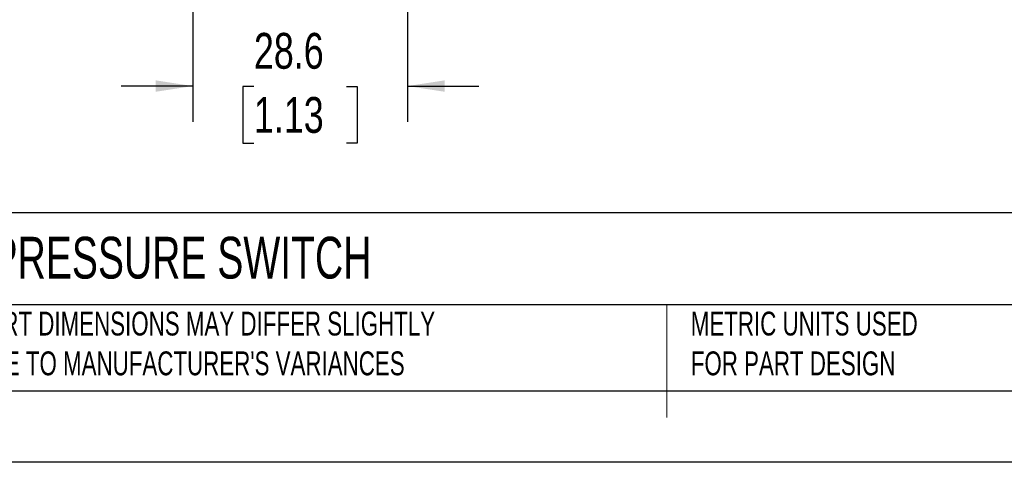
# Model space of a CAD drawing. Header units: millimetres. Extents: x 0 to 419, y 0 to 324.
# Tile 2 of 24: x 72 to 203, y 0 to 59. Entities that reach past the tile are written whole.
import ezdxf

# ---------------------------------------------------------------- set-up
doc = ezdxf.new("R2010")
doc.units = ezdxf.units.MM
doc.header["$LTSCALE"] = 1.5
doc.linetypes.add('CENTERX2', pattern=[20.32, 12.7, -2.54, 2.54, -2.54])
doc.layers.add('DIMENSIONS', color=140, linetype='Continuous', lineweight=25)
doc.layers.add('TEXT', color=140, linetype='Continuous', lineweight=25)
doc.styles.add('SLDTEXTSTYLE0', font='TXT', dxfattribs={"width": 0.7})
doc.styles.add('SLDTEXTSTYLE2', font='TXT', dxfattribs={"width": 0.75})
doc.dimstyles.new('SLDDIMSTYLE1', dxfattribs={"dimtxt": 4.7625, "dimasz": 4.953, "dimexe": 0, "dimexo": 0.0625, "dimgap": 1.190625, "dimtad": 0, "dimtih": 1, "dimtoh": 1, "dimdec": 1, "dimrnd": 1e-09, "dimzin": 12, "dimdsep": 46, "dimtxsty": 'SLDTEXTSTYLE2', "dimsah": 1, "dimcen": 0.09, "dimadec": 0, "dimazin": 3, "dimtfac": 1, "dimtdec": 1, "dimtmove": 0, "dimatfit": 0, "dimfxl": 0, "dimfrac": 2, "dimtolj": 1, "dimtzin": 12, "dimarcsym": 0})

# ---------------------------------------------------------------- blocks, each defined once
blk = doc.blocks.new('_D_1')
at = {"layer": 'DIMENSIONS'}
for p, q in [((95.11, 78.85), (95.11, 45.31)), ((123.69, 78.85), (123.69, 45.31)), ((95.11, 50.07), (85.59, 50.07)), ((103.24, 50.03), (101.79, 50.03)), ((101.79, 50.03), (101.79, 42.47)), ((115.56, 50.03), (117.01, 50.03)), ((117.01, 50.03), (117.01, 42.47)), ((123.69, 50.07), (133.21, 50.07)), ((101.79, 42.47), (103.24, 42.47)), ((117.01, 42.47), (115.56, 42.47))]:
    blk.add_line(p, q, dxfattribs=at)
for points in [[(95.11, 50.07), (90.16, 50.83), (90.16, 49.31)], [(123.69, 50.07), (128.64, 49.31), (128.64, 50.83)]]:
    blk.add_solid(points, dxfattribs=at)
at = {"layer": 'DIMENSIONS', "char_height": 4.763, "attachment_point": 1, "style": 'SLDTEXTSTYLE2'}
for s, insert in [('28.6', (103.24, 57.14)), ('1.13', (103.24, 48.61))]:
    blk.add_mtext(s, dxfattribs=dict(at, insert=insert))

msp = doc.modelspace()

# ---------------------------------------------------------------- linework, layer by layer
at = {"color": 140, "linetype": 'Continuous', "lineweight": 18}
for p, q in [((158.23, 20.95), (158.23, 9.52)), ((158.23, 17.39), (158.23, 5.96))]:
    msp.add_line(p, q, dxfattribs=at)
at = {"color": 7, "linetype": 'Continuous'}
msp.add_line((419.1, 0), (0, 0), dxfattribs=at)
at = {"layer": 'TEXT'}
for p, q in [((409.57, 33.19), (9.52, 33.19)), ((409.57, 20.95), (9.52, 20.95)), ((9.52, 9.52), (409.57, 9.52))]:
    msp.add_line(p, q, dxfattribs=at)

# ---------------------------------------------------------------- texts
at = {"layer": 'TEXT', "linetype": 'CENTERX2', "lineweight": 18, "attachment_point": 1, "style": 'SLDTEXTSTYLE0'}
for s, insert, char_height in [('AchieVe MECHANICAL PRESSURE SWITCH', (11.95, 30.01), 5.5562), ("PART DIMENSIONS MAY DIFFER SLIGHTLY ^JDUE TO MANUFACTURER'S VARIANCES", (65.78, 20.05), 3.175), ('METRIC UNITS USED ^JFOR PART DESIGN', (161.41, 20.05), 3.175)]:
    msp.add_mtext(s, dxfattribs=dict(at, insert=insert, char_height=char_height))

# ---------------------------------------------------------------- dimensions: what is measured, and where the dimension line sits
at = {"layer": 'DIMENSIONS'}
dim = msp.add_linear_dim(base=(123.69, 50.07), p1=(95.11, 80.75), p2=(123.69, 80.75), dimstyle='SLDDIMSTYLE1', dxfattribs=at)
dim.commit()
dim.dimension.update_dxf_attribs({"geometry": '_D_1', "text_midpoint": (109.4, 50.07), "dimtype": 160})

doc.saveas('drawing.dxf')
